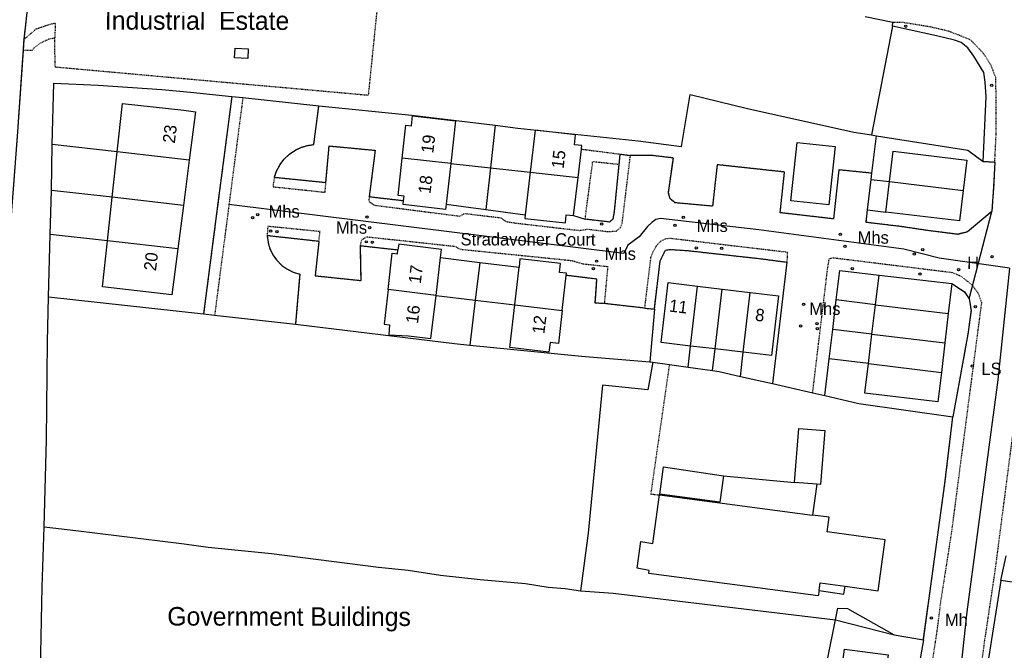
# Model space of a CAD drawing. Header units: metres. Extents: x 611948 to 1225781, y 656699 to 1316021.
# Tile 37 of 169: x 612201 to 612360, y 658052 to 658155. Entities that reach past the tile are written whole.
import ezdxf

# ---------------------------------------------------------------- set-up
doc = ezdxf.new("R2010")
doc.units = ezdxf.units.M
doc.linetypes.add('4696-16$0$PECK', pattern=[0.2, 0.1, -0.1])
for name, color, linetype in [('4696-16$0$BLD_INN_W', 253, 'Continuous'), ('4696-16$0$BLD_OTL_S', 253, 'Continuous'), ('4696-16$0$GEN_LIN_D', 253, 'Continuous'), ('4696-16$0$GEN_PCK_D', 253, '4696-16$0$PECK'), ('4696-16$0$OTHER_SYM', 253, 'Continuous'), ('4696-16$0$POLE_SYMB', 253, 'Continuous'), ('4696-16$0$ROADS', 253, 'Continuous'), ('4696-16$0$ROADS_CTR', 253, 'Continuous'), ('4696-16$0$ROADS_PCK', 253, '4696-16$0$PECK'), ('4696-16$0$TEXT', 253, 'Continuous')]:
    doc.layers.add(name, color=color, linetype=linetype)
doc.styles.add('4696-16$0$STANDARD', font='txt')

# ---------------------------------------------------------------- blocks, each defined once
blk = doc.blocks.new('4696-16$0$13', base_point=(160450.170478, 242323.105036))
blk.add_circle((160450.170478, 242323.105036), 0.187958)
blk = doc.blocks.new('4696-16')
at = {"layer": '4696-16$0$BLD_INN_W', "flags": 128}
for points in [[(612228.1, 658131.831), (612216.416, 658133.144)], [(612270.456, 658131.29), (612262.605, 658132.157)], [(612283.321, 658129.85), (612291.089, 658128.979)], [(612341.565, 658128.327), (612353.473, 658126.874)], [(612227.146, 658124.492), (612215.606, 658125.79)], [(612226.232, 658117.453), (612214.829, 658118.734)], [(612268.068, 658109.895), (612260.294, 658110.867)], [(612309.306, 658101.706), (612310.45, 658111.409)], [(612313.279, 658101.233), (612314.42, 658110.929)], [(612317.845, 658100.69), (612318.987, 658110.378)], [(612280.829, 658108.377), (612288.537, 658107.481)], [(612339.279, 658108.401), (612351.068, 658106.972)], [(612338.704, 658103.628), (612350.508, 658102.197)], [(612338.13, 658098.856), (612349.949, 658097.423)], [(612330.129, 658062.092), (612330.301, 658063.35), (612334.34, 658062.796)]]:
    blk.add_lwpolyline(points, dxfattribs=at)
at = {"layer": '4696-16$0$BLD_OTL_S', "flags": 128}
for points in [[(612235.539, 658149.955), (612237.649, 658149.829), (612237.555, 658148.256), (612235.445, 658148.383), (612235.539, 658149.955)], [(612216.416, 658133.144), (612217.279, 658140.987), (612227.223, 658139.892), (612229.115, 658139.646), (612228.1, 658131.831)], [(612262.605, 658132.157), (612263.18, 658137.494), (612264.093, 658137.395), (612264.283, 658138.967), (612271.216, 658138.167), (612270.456, 658131.29)], [(612291.629, 658133.6), (612291.697, 658134.178), (612290.517, 658134.316), (612290.69, 658135.931), (612284.119, 658136.67), (612283.321, 658129.85)], [(612291.089, 658128.979), (612291.629, 658133.6)], [(612331.715, 658124.576), (612325.552, 658125.248), (612326.582, 658134.692), (612332.752, 658134.019), (612331.715, 658124.576)], [(612341.565, 658128.327), (612342.16, 658133.241), (612354.067, 658131.805), (612353.473, 658126.874)], [(612215.606, 658125.79), (612216.416, 658133.144)], [(612228.1, 658131.831), (612216.416, 658133.144)], [(612228.1, 658131.831), (612227.146, 658124.492)], [(612262.798, 658125.259), (612262.883, 658125.997), (612261.953, 658126.103), (612262.605, 658132.157)], [(612270.456, 658131.29), (612262.605, 658132.157)], [(612270.456, 658131.29), (612269.725, 658124.68)], [(612283.321, 658129.85), (612282.515, 658122.968)], [(612283.321, 658129.85), (612291.089, 658128.979)], [(612290.371, 658122.82), (612291.089, 658128.979)], [(612340.969, 658123.413), (612341.565, 658128.327)], [(612353.473, 658126.874), (612352.882, 658121.976), (612340.969, 658123.413)], [(612341.565, 658128.327), (612353.473, 658126.874)], [(612214.829, 658118.734), (612215.606, 658125.79)], [(612227.146, 658124.492), (612215.606, 658125.79)], [(612269.725, 658124.68), (612269.632, 658123.837), (612262.724, 658124.616), (612262.798, 658125.259)], [(612227.146, 658124.492), (612226.232, 658117.453)], [(612282.515, 658122.968), (612282.441, 658122.334), (612289.042, 658121.654), (612289.157, 658122.97), (612290.371, 658122.82)], [(612226.232, 658117.453), (612225.266, 658110.015), (612214.009, 658111.281), (612214.829, 658118.734)], [(612226.232, 658117.453), (612214.829, 658118.734)], [(612260.294, 658110.867), (612260.97, 658116.735), (612261.815, 658116.638), (612261.902, 658117.289)], [(612268.788, 658116.019), (612268.944, 658117.343), (612262.024, 658118.207), (612261.902, 658117.289)], [(612268.068, 658109.895), (612268.788, 658116.019)], [(612289.175, 658113.147), (612289.215, 658113.506), (612288.073, 658113.628), (612288.244, 658115.064), (612281.676, 658115.828), (612281.521, 658114.461)], [(612280.829, 658108.377), (612281.521, 658114.461)], [(612288.537, 658107.481), (612289.175, 658113.147)], [(612339.279, 658108.401), (612339.854, 658113.174)], [(612339.854, 658113.174), (612351.64, 658111.848)], [(612260.294, 658110.867), (612259.648, 658105.253), (612260.511, 658105.152), (612260.421, 658103.509), (612263.621, 658103.335), (612267.248, 658102.909), (612268.068, 658109.895)], [(612268.068, 658109.895), (612260.294, 658110.867)], [(612309.306, 658101.706), (612304.541, 658102.273), (612305.686, 658111.984), (612310.45, 658111.409)], [(612309.306, 658101.706), (612310.45, 658111.409)], [(612310.45, 658111.409), (612314.42, 658110.929)], [(612313.279, 658101.233), (612314.42, 658110.929)], [(612314.42, 658110.929), (612318.987, 658110.378)], [(612351.64, 658111.848), (612351.068, 658106.972)], [(612317.845, 658100.69), (612318.987, 658110.378)], [(612318.987, 658110.378), (612323.55, 658109.833), (612322.409, 658100.147), (612317.845, 658100.69)], [(612288.537, 658107.481), (612287.932, 658102.101), (612286.585, 658102.254), (612286.373, 658100.688), (612280.043, 658101.469), (612280.829, 658108.377)], [(612280.829, 658108.377), (612288.537, 658107.481)], [(612338.704, 658103.628), (612339.279, 658108.401)], [(612339.279, 658108.401), (612351.068, 658106.972)], [(612351.068, 658106.972), (612350.508, 658102.197)], [(612338.13, 658098.856), (612338.704, 658103.628)], [(612338.704, 658103.628), (612350.508, 658102.197)], [(612313.279, 658101.233), (612309.306, 658101.706)], [(612350.508, 658102.197), (612349.949, 658097.423)], [(612317.845, 658100.69), (612313.279, 658101.233)], [(612349.949, 658097.423), (612349.393, 658092.684), (612337.555, 658094.083), (612338.13, 658098.856)], [(612338.13, 658098.856), (612349.949, 658097.423)], [(612326.176, 658079.611), (612326.853, 658088.349), (612331.053, 658088.024), (612330.377, 658079.286), (612329.771, 658079.333)], [(612314.628, 658080.66), (612314.076, 658076.428), (612304.347, 658077.698), (612304.928, 658082.15), (612314.628, 658080.66)], [(612329.771, 658079.333), (612326.176, 658079.611)], [(612330.129, 658062.092), (612330.011, 658061.22), (612302.554, 658064.868), (612302.623, 658065.355), (612300.662, 658065.702), (612301.26, 658070.022), (612303.219, 658069.717), (612304.293, 658077.587)], [(612304.293, 658077.587), (612329.069, 658074.331)], [(612334.34, 658062.796), (612339.71, 658062.06), (612340.842, 658070.308), (612331.433, 658071.599), (612331.755, 658073.978), (612329.069, 658074.331)], [(612359.574, 658063.75), (612357.451, 658050.044)], [(612364.696, 658062.978), (612359.574, 658063.75)], [(612330.129, 658062.092), (612334.167, 658061.538), (612334.34, 658062.796)], [(612332.943, 658043.053), (612334.254, 658052.632), (612341.331, 658051.664), (612340.021, 658042.086), (612332.943, 658043.053)]]:
    blk.add_lwpolyline(points, dxfattribs=at)
at = {"layer": '4696-16$0$GEN_LIN_D', "flags": 128}
for points in [[(612342.064, 658154.106), (612337.62, 658155.014)], [(612342.026, 658153.505), (612342.064, 658154.106)], [(612342.026, 658153.505), (612338.612, 658135.89)], [(612356.726, 658131.617), (612357.203, 658142.082), (612357.056, 658144.462), (612356.832, 658146.022), (612355.225, 658148.639), (612354.221, 658149.997), (612353.138, 658150.894), (612352.096, 658151.232), (612349.153, 658151.924), (612342.026, 658153.505)], [(612205.854, 658134.332), (612206.119, 658144.299), (612213.323, 658143.938), (612223.629, 658143.245), (612228.291, 658142.837), (612234.981, 658142.117)], [(612234.981, 658142.117), (612236.774, 658141.953)], [(612236.774, 658141.953), (612249.094, 658140.591)], [(612277.638, 658137.485), (612281.328, 658136.997), (612300.82, 658134.949), (612307.866, 658134.047), (612309.264, 658142.434), (612318.553, 658140.177), (612335.79, 658136.362), (612338.612, 658135.89)], [(612249.094, 658140.591), (612264.175, 658139.072), (612277.638, 658137.485)], [(612277.638, 658137.485), (612276.876, 658130.581)], [(612338.612, 658135.89), (612339.442, 658135.749)], [(612338.707, 658129.683), (612339.442, 658135.749)], [(612339.442, 658135.749), (612354.26, 658133.408), (612356.726, 658131.617)], [(612205.756, 658126.898), (612205.854, 658134.332)], [(612216.416, 658133.144), (612205.854, 658134.332)], [(612270.456, 658131.29), (612276.876, 658130.581)], [(612276.876, 658130.581), (612276.129, 658123.823)], [(612276.876, 658130.581), (612283.321, 658129.85)], [(612337.99, 658123.772), (612338.586, 658128.69)], [(612338.586, 658128.69), (612338.707, 658129.683)], [(612338.586, 658128.69), (612341.565, 658128.327)], [(612205.561, 658119.776), (612205.756, 658126.898)], [(612215.606, 658125.79), (612205.756, 658126.898)], [(612269.725, 658124.68), (612276.129, 658123.823)], [(612276.129, 658123.823), (612282.515, 658122.968)], [(612337.99, 658123.772), (612340.969, 658123.413)], [(612290.371, 658122.82), (612292.228, 658122.249)], [(612205.308, 658109.65), (612205.561, 658119.776)], [(612214.829, 658118.734), (612205.561, 658119.776)], [(612268.788, 658116.019), (612275.16, 658115.239)], [(612275.16, 658115.239), (612274.43, 658109.138)], [(612275.16, 658115.239), (612281.521, 658114.461)], [(612324.916, 658115.289), (612322.613, 658095.621)], [(612332.926, 658109.171), (612333.5, 658113.939), (612339.854, 658113.174)], [(612204.571, 658072.407), (612204.933, 658086.513), (612205.131, 658102.4), (612205.308, 658109.65)], [(612205.308, 658109.65), (612230.409, 658106.921)], [(612268.068, 658109.895), (612274.43, 658109.138)], [(612274.43, 658109.138), (612273.557, 658101.844)], [(612274.43, 658109.138), (612280.829, 658108.377)], [(612303.447, 658107.689), (612302.699, 658099.153)], [(612332.351, 658104.399), (612332.926, 658109.171)], [(612339.279, 658108.401), (612332.926, 658109.171)], [(612230.409, 658106.921), (612232.198, 658106.727)], [(612232.198, 658106.727), (612245.291, 658105.267)], [(612245.291, 658105.267), (612271.052, 658102.091), (612273.557, 658101.844)], [(612331.776, 658099.626), (612332.351, 658104.399)], [(612338.704, 658103.628), (612332.351, 658104.399)], [(612273.557, 658101.844), (612291.663, 658100.059), (612302.699, 658099.153)], [(612308.905, 658098.298), (612309.306, 658101.706)], [(612312.865, 658097.724), (612313.279, 658101.233)], [(612317.386, 658096.796), (612317.845, 658100.69)], [(612303.178, 658099.114), (612302.374, 658094.621), (612295.063, 658095.36), (612292.714, 658071.396), (612291.497, 658062.054)], [(612302.699, 658099.153), (612303.178, 658099.114)], [(612303.178, 658099.114), (612305.876, 658098.736)], [(612305.876, 658098.736), (612308.905, 658098.298)], [(612308.905, 658098.298), (612312.865, 658097.724)], [(612331.061, 658093.689), (612331.776, 658099.626)], [(612338.13, 658098.856), (612331.776, 658099.626)], [(612312.865, 658097.724), (612313.972, 658097.563), (612317.386, 658096.796)], [(612317.386, 658096.796), (612322.613, 658095.621)], [(612322.613, 658095.621), (612329.102, 658094.141)], [(612329.102, 658094.141), (612331.061, 658093.689)], [(612331.061, 658093.689), (612336.561, 658092.42), (612351.816, 658090.234)], [(612314.628, 658080.66), (612326.176, 658079.611)], [(612329.771, 658079.333), (612329.069, 658074.331)], [(612203.202, 658008.669), (612203.401, 658023.565), (612203.887, 658043.815), (612204.237, 658062.703), (612204.571, 658072.407)], [(612204.571, 658072.407), (612209.694, 658071.841), (612227.287, 658069.667), (612231.15, 658069.117), (612241.416, 658068.084), (612258.749, 658065.87), (612263.552, 658065.383), (612268.796, 658064.596), (612275.201, 658063.873), (612282.545, 658063.232), (612286.268, 658062.662), (612288.97, 658062.449), (612291.497, 658062.054)], [(612359.574, 658063.75), (612360.439, 658067.746)], [(612291.497, 658062.054), (612296.779, 658061.683), (612332.812, 658057.366)], [(612332.812, 658057.366), (612333.195, 658059.266), (612334.716, 658059.17), (612342.33, 658054.929)], [(612338.539, 658036.052), (612328.811, 658037.527), (612332.812, 658057.366)], [(612332.812, 658057.366), (612342.33, 658054.929)], [(612347.034, 658054.121), (612344.653, 658040.325), (612339.254, 658039.341), (612338.539, 658036.052)], [(612342.33, 658054.929), (612347.034, 658054.121)]]:
    blk.add_lwpolyline(points, dxfattribs=at)
at = {"layer": '4696-16$0$GEN_PCK_D', "flags": 128}
for points in [[(612259.765, 658168.127), (612259.623, 658167.266), (612257.086, 658142.292), (612206.36, 658146.867), (612206.3, 658151.585)], [(612202.304, 658161.391), (612202.176, 658160.264), (612202.158, 658159.194), (612201.271, 658151.326)], [(612201.271, 658151.326), (612203.281, 658153.065), (612205.359, 658153.785), (612206.379, 658154.025), (612206.3, 658151.585)], [(612206.3, 658151.585), (612205.3, 658151.385), (612203.9, 658150.725), (612202.901, 658149.926), (612202.621, 658149.546), (612201.15, 658149.556)], [(612201.271, 658151.326), (612201.15, 658149.556)], [(612201.15, 658149.556), (612200.2, 658135.62), (612199.021, 658120.09), (612198.084, 658104.142), (612194.811, 658055.935), (612191.879, 658015.272), (612191.781, 658012.572), (612191.547, 658010.899), (612191.181, 658009.251), (612190.795, 658007.955), (612190.198, 658006.375), (612188.988, 658003.959), (612188.184, 658002.839), (612187.297, 658001.784), (612185.822, 658000.334), (612184.193, 657999.06), (612182.43, 657997.98), (612180.874, 657997.238), (612179.584, 657996.752), (612177.804, 657996.366), (612175.774, 657996.101), (612173.728, 657996.015), (612159.556, 657996.978), (612143.064, 657998.675), (612112.427, 658000.993), (612094.409, 658002.154), (612092.008, 658002.577), (612089.339, 658003.378), (612086.791, 658004.505), (612084.403, 658005.94), (612082.391, 658008.053), (612080.779, 658010.276), (612079.953, 658011.703), (612079.352, 658012.939), (612078.395, 658015.513)], [(612234.981, 658142.117), (612232.735, 658124.832)], [(612241.876, 658129.045), (612242.204, 658130.001), (612242.798, 658131.115), (612243.408, 658131.92), (612244.32, 658132.793), (612245.372, 658133.491), (612246.291, 658133.91), (612247.261, 658134.195), (612248.261, 658134.341), (612249.094, 658140.591)], [(612250.235, 658128.208), (612250.749, 658134.108), (612258.215, 658133.409), (612257.254, 658125.898)], [(612291.629, 658133.6), (612297.873, 658132.797)], [(612297.873, 658132.797), (612297.705, 658131.148)], [(612297.873, 658132.797), (612299.568, 658132.579)], [(612338.707, 658129.683), (612333.338, 658130.23), (612332.471, 658122.29), (612323.83, 658123.298), (612324.549, 658129.884), (612313.614, 658131.076), (612312.88, 658124.35), (612306.796, 658124.903), (612305.991, 658125.556), (612305.729, 658126.535), (612306.528, 658132.157), (612303.148, 658132.554), (612299.568, 658132.579)], [(612356.726, 658131.617), (612358.613, 658131.501)], [(612292.228, 658122.249), (612293.469, 658131.595), (612297.705, 658131.148)], [(612297.705, 658131.148), (612296.92, 658123.432), (612296.714, 658122.234), (612296.161, 658121.79), (612292.228, 658122.249)], [(612358.613, 658131.501), (612358.422, 658127.5), (612358.115, 658123.521)], [(612241.876, 658129.045), (612250.235, 658128.208)], [(612257.254, 658125.898), (612262.798, 658125.259)], [(612232.735, 658124.832), (612230.409, 658106.921)], [(612358.115, 658123.521), (612354.184, 658120.203), (612352.619, 658119.792), (612347.831, 658120.393), (612343.292, 658121.069), (612337.743, 658121.733), (612337.99, 658123.772)], [(612240.709, 658119.576), (612240.857, 658118.459), (612241.1, 658117.617), (612241.634, 658116.485), (612242.208, 658115.664), (612243.088, 658114.774), (612243.902, 658114.19), (612244.91, 658113.687), (612245.989, 658113.361), (612245.291, 658105.267)], [(612249.096, 658118.649), (612240.709, 658119.576)], [(612249.096, 658118.649), (612248.476, 658113.098), (612255.932, 658112.315), (612255.818, 658117.963)], [(612255.818, 658117.963), (612261.902, 658117.289)], [(612303.447, 658107.689), (612304.401, 658115.52), (612305.24, 658117.238), (612305.952, 658117.363), (612308.881, 658117.161), (612320.936, 658115.823), (612324.916, 658115.289)], [(612295.338, 658108.581), (612293.873, 658108.651), (612294.153, 658112.534), (612289.175, 658113.147)], [(612351.64, 658111.848), (612353.701, 658110.471), (612354.464, 658109.344)], [(612354.464, 658109.344), (612354.755, 658107.476), (612354.248, 658103.605), (612351.816, 658090.234)], [(612301.897, 658107.835), (612295.338, 658108.581)], [(612301.897, 658107.835), (612303.447, 658107.689)], [(612305.876, 658098.736), (612302.858, 658077.734), (612304.293, 658077.587)], [(612347.034, 658054.121), (612350.527, 658079.42), (612351.816, 658090.234)]]:
    blk.add_lwpolyline(points, dxfattribs=at)
at = {"layer": '4696-16$0$ROADS', "flags": 128}
for points in [[(612202.304, 658161.391), (612202.176, 658160.264), (612202.158, 658159.194), (612201.271, 658151.326)], [(612342.064, 658154.106), (612337.62, 658155.014)], [(612342.026, 658153.505), (612342.064, 658154.106)], [(612356.726, 658131.617), (612357.203, 658142.082), (612357.056, 658144.462), (612356.832, 658146.022), (612355.225, 658148.639), (612354.221, 658149.997), (612353.138, 658150.894), (612352.096, 658151.232), (612349.153, 658151.924), (612342.026, 658153.505)], [(612201.271, 658151.326), (612201.15, 658149.556)], [(612201.15, 658149.556), (612200.2, 658135.62), (612199.021, 658120.09), (612198.084, 658104.142), (612194.811, 658055.935), (612191.879, 658015.272)], [(612234.981, 658142.117), (612232.735, 658124.832)], [(612234.981, 658142.117), (612236.774, 658141.953)], [(612236.774, 658141.953), (612249.094, 658140.591)], [(612241.876, 658129.045), (612242.204, 658130.001), (612242.798, 658131.115), (612243.408, 658131.92), (612244.32, 658132.793), (612245.372, 658133.491), (612246.291, 658133.91), (612247.261, 658134.195), (612248.261, 658134.341), (612249.094, 658140.591)], [(612250.235, 658128.208), (612250.749, 658134.108), (612258.215, 658133.409), (612257.254, 658125.898)], [(612297.873, 658132.797), (612297.705, 658131.148)], [(612297.873, 658132.797), (612299.568, 658132.579)], [(612338.707, 658129.683), (612333.338, 658130.23), (612332.471, 658122.29), (612323.83, 658123.298), (612324.549, 658129.884), (612313.614, 658131.076), (612312.88, 658124.35), (612306.796, 658124.903), (612305.991, 658125.556), (612305.729, 658126.535), (612306.528, 658132.157), (612303.148, 658132.554), (612299.568, 658132.579)], [(612356.726, 658131.617), (612358.613, 658131.501)], [(612297.705, 658131.148), (612296.92, 658123.432), (612296.714, 658122.234), (612296.161, 658121.79), (612292.228, 658122.249)], [(612358.613, 658131.501), (612358.422, 658127.5), (612358.115, 658123.521)], [(612241.876, 658129.045), (612250.235, 658128.208)], [(612337.99, 658123.772), (612338.586, 658128.69)], [(612338.586, 658128.69), (612338.707, 658129.683)], [(612257.254, 658125.898), (612262.798, 658125.259)], [(612269.725, 658124.68), (612269.632, 658123.837), (612262.724, 658124.616), (612262.798, 658125.259)], [(612232.735, 658124.832), (612230.409, 658106.921)], [(612269.725, 658124.68), (612276.129, 658123.823)], [(612276.129, 658123.823), (612282.515, 658122.968)], [(612358.115, 658123.521), (612354.184, 658120.203), (612352.619, 658119.792), (612347.831, 658120.393), (612343.292, 658121.069), (612337.743, 658121.733), (612337.99, 658123.772)], [(612282.515, 658122.968), (612282.441, 658122.334), (612289.042, 658121.654), (612289.157, 658122.97), (612290.371, 658122.82)], [(612290.371, 658122.82), (612292.228, 658122.249)], [(612354.464, 658109.344), (612358.115, 658123.521)], [(612354.464, 658109.344), (612358.115, 658123.521)], [(612240.709, 658119.576), (612240.857, 658118.459), (612241.1, 658117.617), (612241.634, 658116.485), (612242.208, 658115.664), (612243.088, 658114.774), (612243.902, 658114.19), (612244.91, 658113.687), (612245.989, 658113.361), (612245.291, 658105.267)], [(612249.096, 658118.649), (612240.709, 658119.576)], [(612249.096, 658118.649), (612248.476, 658113.098), (612255.932, 658112.315), (612255.818, 658117.963)], [(612255.818, 658117.963), (612261.902, 658117.289)], [(612268.788, 658116.019), (612268.944, 658117.343), (612262.024, 658118.207), (612261.902, 658117.289)], [(612303.447, 658107.689), (612304.401, 658115.52), (612305.24, 658117.238), (612305.952, 658117.363), (612308.881, 658117.161), (612320.936, 658115.823), (612324.916, 658115.289)], [(612268.788, 658116.019), (612275.16, 658115.239)], [(612289.175, 658113.147), (612289.215, 658113.506), (612288.073, 658113.628), (612288.244, 658115.064), (612281.676, 658115.828), (612281.521, 658114.461)], [(612275.16, 658115.239), (612281.521, 658114.461)], [(612324.916, 658115.289), (612322.613, 658095.621)], [(612295.338, 658108.581), (612293.873, 658108.651), (612294.153, 658112.534), (612289.175, 658113.147)], [(612332.926, 658109.171), (612333.5, 658113.939), (612339.854, 658113.174)], [(612339.854, 658113.174), (612351.64, 658111.848)], [(612351.64, 658111.848), (612353.701, 658110.471), (612354.464, 658109.344)], [(612354.464, 658109.344), (612354.755, 658107.476), (612354.248, 658103.605), (612351.816, 658090.234)], [(612301.897, 658107.835), (612295.338, 658108.581)], [(612301.897, 658107.835), (612303.447, 658107.689)], [(612332.351, 658104.399), (612332.926, 658109.171)], [(612230.409, 658106.921), (612232.198, 658106.727)], [(612232.198, 658106.727), (612245.291, 658105.267)], [(612331.776, 658099.626), (612332.351, 658104.399)], [(612331.061, 658093.689), (612331.776, 658099.626)], [(612322.613, 658095.621), (612329.102, 658094.141)], [(612329.102, 658094.141), (612331.061, 658093.689)], [(612347.034, 658054.121), (612350.527, 658079.42), (612351.816, 658090.234)], [(612359.574, 658063.75), (612360.439, 658067.746)], [(612359.574, 658063.75), (612357.451, 658050.044)], [(612347.034, 658054.121), (612344.653, 658040.325), (612339.254, 658039.341), (612338.539, 658036.052)]]:
    blk.add_lwpolyline(points, dxfattribs=at)
at = {"layer": '4696-16$0$ROADS_CTR', "flags": 128}
for points in [[(612360.967, 658114.318), (612349.571, 658115.914), (612343.855, 658117.417), (612320.358, 658120.513), (612304.426, 658122.365), (612303.712, 658122.193), (612303.092, 658121.758), (612302.351, 658121.041), (612300.967, 658119.417), (612299.147, 658118.017), (612298.521, 658116.673), (612234.521, 658124.612)], [(612360.967, 658114.318), (612359.086, 658096.248), (612354.096, 658058.635), (612350.641, 658026.779)]]:
    blk.add_lwpolyline(points, dxfattribs=at)
at = {"layer": '4696-16$0$ROADS_PCK', "flags": 128}
for points in [[(612394.437, 658243.251), (612389.262, 658236.951), (612382.918, 658227.486), (612380.904, 658224.046), (612379.106, 658219.711), (612377.113, 658215.211), (612373.355, 658205.775), (612370.139, 658198.251), (612368.363, 658192.855), (612367.745, 658189.642), (612367.321, 658185.693), (612366.508, 658150.147), (612366.029, 658137.654), (612364.891, 658122.007), (612363.151, 658101.328), (612361.829, 658089.999), (612358.626, 658065.309), (612356.908, 658053.794), (612355.839, 658045.971), (612355.645, 658042.546), (612356.205, 658038.395), (612357.033, 658033.85), (612358.861, 658030.425), (612360.817, 658027.502), (612363.475, 658024.572), (612366.612, 658021.632), (612370.16, 658019.2), (612385.984, 658008.943), (612406.949, 657995.504), (612413.893, 657991.297), (612424.166, 657985.575), (612434.604, 657979.594), (612438.296, 657977.985), (612445.83, 657974.31), (612453.45, 657971.297), (612459.858, 657968.919), (612467.028, 657966.438), (612471.458, 657964.942), (612479.941, 657962.825), (612490.357, 657960.656)], [(612358.613, 658131.501), (612358.839, 658136.244), (612358.795, 658145.107), (612358.05, 658147.086), (612356.683, 658149.203), (612354.677, 658151.299), (612351.071, 658152.71), (612348.149, 658153.382), (612343.825, 658154.09), (612342.064, 658154.106)], [(612236.774, 658141.953), (612234.521, 658124.612)], [(612257.254, 658125.898), (612257.158, 658125.149), (612258.048, 658124.526), (612271.978, 658122.737), (612272.702, 658123.177), (612278.572, 658122.483), (612279.446, 658121.87), (612281.012, 658121.621), (612291.326, 658120.426), (612292.625, 658120.643), (612295.864, 658120.243), (612297.302, 658120.328), (612297.955, 658120.88), (612298.235, 658121.532), (612299.568, 658132.579)], [(612241.876, 658129.045), (612241.642, 658127.507), (612250.096, 658126.615), (612250.235, 658128.208)], [(612234.521, 658124.612), (612232.198, 658106.727)], [(612249.096, 658118.649), (612249.274, 658120.239), (612240.81, 658121.082), (612240.709, 658119.576)], [(612255.818, 658117.963), (612256.063, 658118.968), (612256.88, 658119.399), (612271.236, 658117.848), (612271.934, 658117.394), (612290.03, 658115.561), (612291.866, 658115.027), (612295.887, 658114.59), (612295.338, 658108.581)], [(612301.897, 658107.835), (612302.898, 658116.071), (612303.31, 658117.115), (612303.905, 658118.094), (612304.635, 658118.817), (612305.251, 658119.056), (612305.975, 658119.181), (612324.999, 658116.926), (612324.916, 658115.289)], [(612329.102, 658094.141), (612331.514, 658114.178), (612331.784, 658115.822), (612332.295, 658116.026), (612351.653, 658113.636), (612353.167, 658113.022), (612354.97, 658111.526), (612355.891, 658110.286), (612356.449, 658108.762), (612351.589, 658071.6), (612349.819, 658060.291), (612349.271, 658055.888), (612346.105, 658034.971)]]:
    blk.add_lwpolyline(points, dxfattribs=at)
at = {"layer": '4696-16$0$OTHER_SYM'}
for p in [(612344.187, 658153.511), (612358.106, 658143.922), (612238.353, 658122.512), (612239.192, 658122.98), (612256.884, 658122.602), (612308.12, 658122.571), (612241.273, 658120.334), (612257.343, 658120.853), (612294.911, 658121.466), (612306.814, 658121.266), (612242.288, 658120.236), (612333.598, 658119.779), (612256.771, 658118.582), (612257.733, 658118.526), (612310.23, 658117.593), (612314.358, 658117.549), (612334.314, 658117.872), (612346.933, 658117.305), (612345.586, 658116.596), (612358.182, 658116.196), (612293.569, 658114.218), (612294.09, 658115.451), (612335.519, 658114.257), (612352.746, 658114.062), (612346.489, 658113.352), (612327.621, 658108.467), (612355.477, 658108.101), (612327.133, 658104.95), (612329.809, 658105.331), (612329.863, 658104.506), (612348.331, 658057.669)]:
    blk.add_blockref('4696-16$0$13', p, dxfattribs=at)
at = {"layer": '4696-16$0$POLE_SYMB'}
blk.add_blockref('4696-16$0$13', (612354.963, 658098.449), dxfattribs=at)
at = {"layer": '4696-16$0$BLD_OTL_S', "style": '4696-16$0$STANDARD'}
for s, height, rotation, p in [('23', 2, 82.90002, (612225.738, 658134.455)), ('19', 2, 82.90002, (612267.609, 658132.845)), ('15', 2, 82.90002, (612288.729, 658130.35)), ('18', 2, 82.90002, (612267.159, 658126.277)), ('Stradavoher Court', 2, -0.1, (612272.05, 658118.001)), ('20', 2, 82.90002, (612222.688, 658113.789)), ('17', 2, 82.90002, (612265.589, 658111.73)), ('16', 2, 82.90002, (612265.139, 658105.251)), ('11', 2, -6.9, (612305.752, 658107.3)), ('8', 2, -6.9, (612319.697, 658105.821)), ('12', 2, 82.90002, (612285.612, 658103.579)), ('Government Buildings', 3, -0.1, (612224.528, 658056.432))]:
    blk.add_text(s, height=height, rotation=rotation, dxfattribs=at).set_placement(p)
at = {"layer": '4696-16$0$OTHER_SYM', "style": '4696-16$0$STANDARD'}
for s, p in [('Mhs', (612240.929, 658122.511)), ('Mhs', (612251.85, 658119.901)), ('Mhs', (612310.296, 658120.191)), ('Mhs', (612336.386, 658118.286)), ('Mhs', (612295.402, 658115.66)), ('H', (612354.128, 658114.204)), ('Mhs', (612328.546, 658106.756)), ('Mh', (612350.516, 658056.35))]:
    blk.add_text(s, height=2, rotation=-0.1, dxfattribs=at).set_placement(p)
at = {"layer": '4696-16$0$POLE_SYMB', "style": '4696-16$0$STANDARD'}
blk.add_text('LS', height=2, rotation=-0.1, dxfattribs=at).set_placement((612356.432, 658097.017))
at = {"layer": '4696-16$0$TEXT', "style": '4696-16$0$STANDARD'}
blk.add_text('Industrial  Estate', height=3, rotation=-0.1, dxfattribs=at).set_placement((612214.413, 658152.957))
blk = doc.blocks.new('OS Mapping')
blk.add_blockref('4696-16', (0, 0))

msp = doc.modelspace()

# ---------------------------------------------------------------- block references
msp.add_blockref('OS Mapping', (0, 0))

doc.saveas('drawing.dxf')
